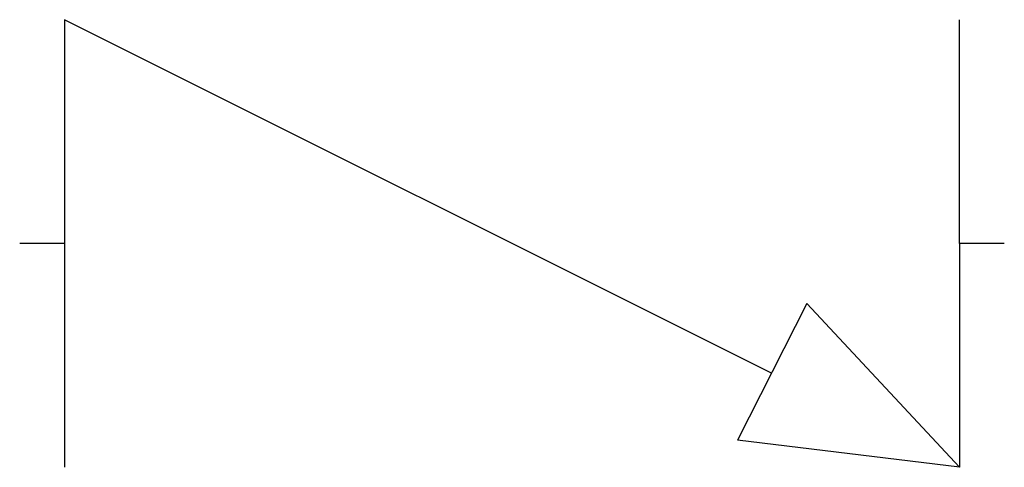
# Model space of a CAD drawing. Extents: x 26.5 to 48.5, y 36.1 to 46.1.
import ezdxf

# ---------------------------------------------------------------- set-up
doc = ezdxf.new("R2010")
doc.units = 0
doc.header["$MEASUREMENT"] = 0
doc.layers.add('KADER25', color=3, linetype='CONTINUOUS')

msp = doc.modelspace()

# ---------------------------------------------------------------- linework, layer by layer
at = {"layer": 'KADER25', "color": 0}
for p, q in [((27.537, 46.053), (27.537, 41.053)), ((43.335, 38.154), (27.537, 46.053)), ((47.537, 41.053), (47.537, 46.053)), ((27.537, 41.053), (26.537, 41.053)), ((27.537, 41.053), (27.537, 36.053)), ((48.537, 41.053), (47.537, 41.053)), ((47.537, 41.053), (47.537, 36.053)), ((44.127, 39.709), (42.574, 36.662)), ((47.537, 36.053), (44.127, 39.709)), ((47.537, 36.053), (42.574, 36.662))]:
    msp.add_line(p, q, dxfattribs=at)

doc.saveas('drawing.dxf')
